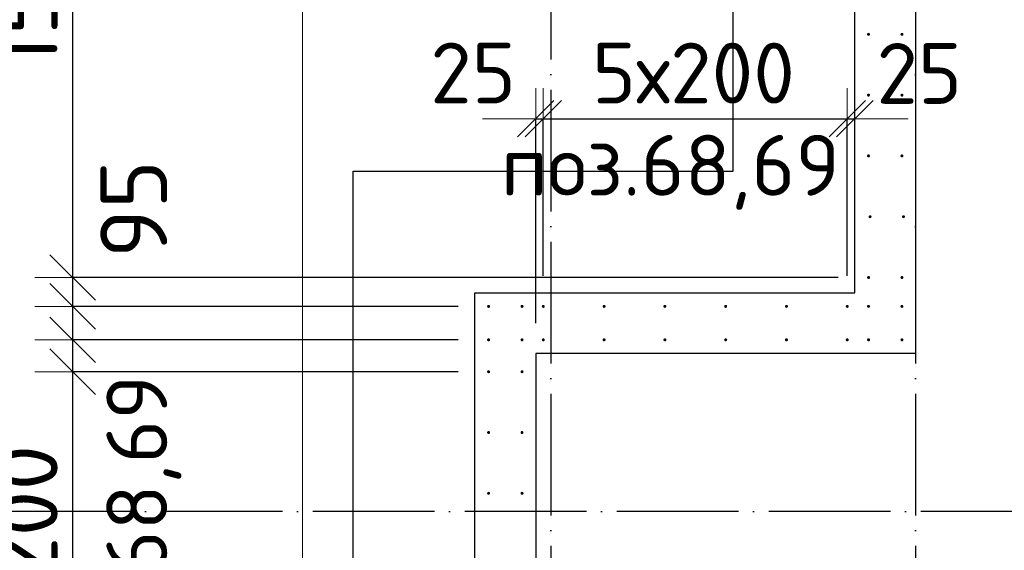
# Model space of a CAD drawing. Header units: millimetres. Extents: x 76517 to 124446, y -73423 to -21861.
# Tile 78 of 117: x 78252 to 81492, y -38428 to -36682. Entities that reach past the tile are written whole.
import ezdxf

# ---------------------------------------------------------------- set-up
doc = ezdxf.new("R2010")
doc.units = ezdxf.units.MM
doc.header["$PDMODE"] = 65
doc.linetypes.add('______11', pattern=[500, 400, -50, 0, -50])
doc.linetypes.add('______5', pattern=[1100, 800, -100, 100, -100])
for name, color, linetype, lineweight in [('Standard', 7, 'Continuous', 25), ('Арм.стержн. Выпуски', 180, 'Continuous', 35), ('Размерная линия_ общее', 7, 'Continuous', 13), ('Размерная линия_ общее_1', 7, 'Continuous', 13), ('Стена_ общее', 7, 'Continuous', 35), ('Фундамент_ общее', 7, 'Continuous', 35)]:
    doc.layers.add(name, color=color, linetype=linetype, lineweight=lineweight)
doc.layers.add('Осевая линия_ общее', color=7, linetype='______5', lineweight=13, true_color=0xa0a0a0)
doc.styles.add('ISOCPEUR', font='ISOCPEUR')
doc.dimstyles.new('DIMSTYLE_10', dxfattribs={"dimtxt": 200, "dimasz": 200, "dimexe": 0, "dimexo": 0, "dimgap": 100, "dimtad": 2, "dimdec": 0, "dimrnd": 5, "dimzin": 12, "dimdsep": 46, "dimtxsty": 'ISOCPEUR', "dimblk1": 'ALL_ML_STRICH', "dimblk2": 'ALL_ML_STRICH', "dimsah": 1, "dimcen": 0, "dimclrd": 7, "dimclre": 256, "dimclrt": 7, "dimadec": 0, "dimazin": 0, "dimtfac": 1, "dimtdec": 0, "dimtix": 1, "dimtmove": 2, "dimatfit": 3, "dimfxl": 0, "dimtvp": 1.2, "dimtzin": 0, "dimlwd": 0, "dimlwe": -3, "dimarcsym": 0})
doc.dimstyles.new('DIMSTYLE_16', dxfattribs={"dimtxt": 200, "dimasz": 200, "dimexe": 0, "dimexo": 0, "dimgap": 100, "dimtad": 2, "dimdec": 0, "dimrnd": 5, "dimzin": 12, "dimdsep": 46, "dimtxsty": 'ISOCPEUR', "dimblk1": 'ALL_ML_STRICH', "dimblk2": 'ALL_ML_STRICH', "dimsah": 1, "dimcen": 0, "dimclrd": 7, "dimclre": 256, "dimclrt": 7, "dimadec": 0, "dimazin": 0, "dimtfac": 1, "dimtdec": 0, "dimtix": 1, "dimtmove": 2, "dimatfit": 3, "dimfxl": 0, "dimtzin": 0, "dimlwd": 0, "dimlwe": -3, "dimarcsym": 0})
doc.dimstyles.new('DIMSTYLE_19', dxfattribs={"dimtxt": 220, "dimasz": 250, "dimexe": 0, "dimexo": 0, "dimgap": 110, "dimtad": 2, "dimdec": 0, "dimrnd": 1, "dimzin": 12, "dimdsep": 46, "dimtxsty": 'ISOCPEUR', "dimblk1": 'ALL_ML_STRICH', "dimblk2": 'ALL_ML_STRICH', "dimsah": 1, "dimcen": 0, "dimclrd": 7, "dimclre": 256, "dimclrt": 7, "dimadec": 0, "dimazin": 0, "dimtfac": 1, "dimtdec": 0, "dimtix": 1, "dimtmove": 2, "dimatfit": 3, "dimfxl": 0, "dimtvp": 1.2, "dimtzin": 0, "dimlwd": 0, "dimlwe": -3, "dimarcsym": 0})
doc.dimstyles.new('DIMSTYLE_23', dxfattribs={"dimtxt": 220, "dimasz": 250, "dimexe": 0, "dimexo": 0, "dimgap": 110, "dimtad": 2, "dimdec": 0, "dimrnd": 1, "dimzin": 12, "dimdsep": 46, "dimtxsty": 'ISOCPEUR', "dimblk1": 'ALL_ML_STRICH', "dimblk2": 'ALL_ML_STRICH', "dimsah": 1, "dimcen": 0, "dimclrd": 7, "dimclre": 256, "dimclrt": 7, "dimadec": 0, "dimazin": 0, "dimtfac": 1, "dimtdec": 0, "dimtix": 1, "dimtmove": 2, "dimatfit": 3, "dimfxl": 0, "dimtzin": 0, "dimlwd": 0, "dimlwe": -3, "dimarcsym": 0})
doc.dimstyles.new('DIMSTYLE_24', dxfattribs={"dimtxt": 220, "dimasz": 250, "dimexe": 0, "dimexo": 0, "dimgap": 110, "dimtad": 0, "dimdec": 0, "dimrnd": 1, "dimzin": 12, "dimdsep": 46, "dimtxsty": 'ISOCPEUR', "dimblk1": 'ALL_ML_STRICH', "dimblk2": 'ALL_ML_STRICH', "dimsah": 1, "dimcen": 0, "dimclrd": 7, "dimclre": 256, "dimclrt": 7, "dimadec": 0, "dimazin": 0, "dimtfac": 1, "dimtdec": 0, "dimtix": 1, "dimtmove": 2, "dimatfit": 3, "dimfxl": 0, "dimtvp": 1.2, "dimtzin": 0, "dimlwd": 0, "dimlwe": -3, "dimarcsym": 0})

# ---------------------------------------------------------------- blocks, each defined once
blk = doc.blocks.new('ALL_ML_STRICH')
at = {"color": 0, "linetype": 'ByBlock', "lineweight": -2}
for p, q in [((0, -0.5), (0, 0.5)), ((-0.3, -0.3), (0.3, 0.3)), ((-1, 0), (0.5, 0))]:
    blk.add_line(p, q, dxfattribs=at)
blk = doc.blocks.new('*D105')
at = {"layer": 'DEFPOINTS', "color": 7, "linetype": 'Continuous', "lineweight": 13, "transparency": 33554687}
for p in [(79950, -37007.5), (79975, -37625), (79950, -37780)]:
    blk.add_point(p, dxfattribs=at)
at = {"layer": 'Размерная линия_ общее_1', "color": 253, "linetype": 'Continuous', "lineweight": -2, "true_color": 0xa0a0a0, "transparency": 33554687}
for p, q in [((79950, -37680), (79950, -37007.5)), ((79975, -37525), (79975, -37007.5))]:
    blk.add_line(p, q, dxfattribs=at)
at = {"layer": 'Размерная линия_ общее_1', "color": 7, "linetype": 'Continuous', "lineweight": -2, "transparency": 33554687}
blk.add_line((79950, -37007.5), (79975, -37007.5), dxfattribs=at)
at = {"layer": 'Размерная линия_ общее_1', "color": 7, "linetype": 'Continuous', "lineweight": 13, "transparency": 33554687, "xscale": 200, "yscale": 200, "zscale": 200}
blk.add_blockref('ALL_ML_STRICH', (79975, -37007.5), dxfattribs=at)
at = {"layer": 'Размерная линия_ общее_1', "color": 7, "linetype": 'Continuous', "lineweight": 13, "transparency": 33554687, "xscale": 200, "yscale": 200, "zscale": 200, "rotation": 180}
blk.add_blockref('ALL_ML_STRICH', (79950, -37007.5), dxfattribs=at)
at = {"layer": 'Размерная линия_ общее_1', "color": 7, "linetype": 'Continuous', "lineweight": 13, "transparency": 33554687, "insert": (79744.1, -36857.2), "char_height": 200, "width": 400, "attachment_point": 5, "style": 'ISOCPEUR'}
blk.add_mtext('\\A1;{25}', dxfattribs=at)
blk = doc.blocks.new('*D106')
at = {"layer": 'DEFPOINTS', "color": 7, "linetype": 'Continuous', "lineweight": 13, "transparency": 33554687}
for p in [(79975, -37007.5), (79975, -37625), (80975, -37625)]:
    blk.add_point(p, dxfattribs=at)
at = {"layer": 'Размерная линия_ общее_1', "color": 253, "linetype": 'Continuous', "lineweight": -2, "true_color": 0xa0a0a0, "transparency": 33554687}
for p, q in [((79975, -37525), (79975, -37007.5)), ((80975, -37525), (80975, -37007.5))]:
    blk.add_line(p, q, dxfattribs=at)
at = {"layer": 'Размерная линия_ общее_1', "color": 7, "linetype": 'Continuous', "lineweight": -2, "transparency": 33554687}
blk.add_line((79975, -37007.5), (80975, -37007.5), dxfattribs=at)
at = {"layer": 'Размерная линия_ общее_1', "color": 7, "linetype": 'Continuous', "lineweight": 13, "transparency": 33554687, "xscale": 200, "yscale": 200, "zscale": 200, "rotation": 180}
blk.add_blockref('ALL_ML_STRICH', (79975, -37007.5), dxfattribs=at)
at = {"layer": 'Размерная линия_ общее_1', "color": 7, "linetype": 'Continuous', "lineweight": 13, "transparency": 33554687, "xscale": 200, "yscale": 200, "zscale": 200}
blk.add_blockref('ALL_ML_STRICH', (80975, -37007.5), dxfattribs=at)
at = {"layer": 'Размерная линия_ общее_1', "color": 7, "linetype": 'Continuous', "lineweight": 13, "transparency": 33554687, "insert": (80135, -36757.5), "char_height": 200, "width": 10, "attachment_point": 1, "line_spacing_factor": 0.60241, "style": 'ISOCPEUR'}
blk.add_mtext('5х200', dxfattribs=at)
blk = doc.blocks.new('*D107')
at = {"layer": 'DEFPOINTS', "color": 7, "linetype": 'Continuous', "lineweight": 13, "transparency": 33554687}
for p in [(81000, -36873.8), (80975, -37007.5), (80975, -37625)]:
    blk.add_point(p, dxfattribs=at)
at = {"layer": 'Размерная линия_ общее_1', "color": 253, "linetype": 'Continuous', "lineweight": -2, "true_color": 0xa0a0a0, "transparency": 33554687}
for p, q in [((80975, -37525), (80975, -37007.5)), ((81000, -37007.5), (81000, -37007.5))]:
    blk.add_line(p, q, dxfattribs=at)
at = {"layer": 'Размерная линия_ общее_1', "color": 7, "linetype": 'Continuous', "lineweight": -2, "transparency": 33554687}
blk.add_line((80975, -37007.5), (81000, -37007.5), dxfattribs=at)
at = {"layer": 'Размерная линия_ общее_1', "color": 7, "linetype": 'Continuous', "lineweight": 13, "transparency": 33554687, "xscale": 200, "yscale": 200, "zscale": 200}
blk.add_blockref('ALL_ML_STRICH', (81000, -37007.5), dxfattribs=at)
at = {"layer": 'Размерная линия_ общее_1', "color": 7, "linetype": 'Continuous', "lineweight": 13, "transparency": 33554687, "xscale": 200, "yscale": 200, "zscale": 200, "rotation": 180}
blk.add_blockref('ALL_ML_STRICH', (80975, -37007.5), dxfattribs=at)
at = {"layer": 'Размерная линия_ общее_1', "color": 7, "linetype": 'Continuous', "lineweight": 13, "transparency": 33554687, "insert": (81212, -36858.7), "char_height": 200, "width": 400, "attachment_point": 5, "style": 'ISOCPEUR'}
blk.add_mtext('\\A1;{25}', dxfattribs=at)
blk = doc.blocks.new('*D274')
at = {"layer": 'DEFPOINTS', "color": 7, "linetype": 'Continuous', "lineweight": 13, "transparency": 33554687}
for p in [(79795, -37840), (78426.9, -39040), (79795, -39040)]:
    blk.add_point(p, dxfattribs=at)
at = {"layer": 'Размерная линия_ общее', "color": 253, "linetype": 'Continuous', "lineweight": -2, "true_color": 0xa0a0a0, "transparency": 33554687}
for p, q in [((79695, -37840), (78426.9, -37840)), ((79695, -39040), (78426.9, -39040))]:
    blk.add_line(p, q, dxfattribs=at)
at = {"layer": 'Размерная линия_ общее', "color": 7, "linetype": 'Continuous', "lineweight": -2, "transparency": 33554687}
blk.add_line((78426.9, -39040), (78426.9, -37840), dxfattribs=at)
at = {"layer": 'Размерная линия_ общее', "color": 7, "linetype": 'Continuous', "lineweight": 13, "transparency": 33554687, "xscale": 250, "yscale": 250, "zscale": 250}
for p, rotation in [((78426.9, -37840), 90), ((78426.9, -39040), 270)]:
    blk.add_blockref('ALL_ML_STRICH', p, dxfattribs=dict(at, rotation=rotation))
at = {"layer": 'Размерная линия_ общее', "color": 7, "linetype": 'Continuous', "lineweight": 13, "transparency": 33554687, "insert": (78156.9, -38814), "char_height": 220, "width": 11, "attachment_point": 1, "rotation": 90, "line_spacing_factor": 0.60241, "style": 'ISOCPEUR'}
blk.add_mtext('6х200', dxfattribs=at)
blk = doc.blocks.new('*D275')
at = {"layer": 'DEFPOINTS', "color": 7, "linetype": 'Continuous', "lineweight": 13, "transparency": 33554687}
for p in [(79795, -37735), (78426.9, -37840), (79795, -37840)]:
    blk.add_point(p, dxfattribs=at)
at = {"layer": 'Размерная линия_ общее', "color": 253, "linetype": 'Continuous', "lineweight": -2, "true_color": 0xa0a0a0, "transparency": 33554687}
for p, q in [((79695, -37735), (78426.9, -37735)), ((79695, -37840), (78426.9, -37840))]:
    blk.add_line(p, q, dxfattribs=at)
at = {"layer": 'Размерная линия_ общее', "color": 7, "linetype": 'Continuous', "lineweight": -2, "transparency": 33554687}
blk.add_line((78426.9, -37840), (78426.9, -37735), dxfattribs=at)
at = {"layer": 'Размерная линия_ общее', "color": 7, "linetype": 'Continuous', "lineweight": 13, "transparency": 33554687, "xscale": 250, "yscale": 250, "zscale": 250}
for p, rotation in [((78426.9, -37840), 270), ((78426.9, -37735), 90)]:
    blk.add_blockref('ALL_ML_STRICH', p, dxfattribs=dict(at, rotation=rotation))
at = {"layer": 'Размерная линия_ общее', "color": 7, "linetype": 'Continuous', "lineweight": 13, "transparency": 33554687, "insert": (77919, -38090), "char_height": 220, "width": 660, "attachment_point": 5, "rotation": 90, "style": 'ISOCPEUR'}
blk.add_mtext('\\A1;{105}', dxfattribs=at)
blk = doc.blocks.new('*D276')
at = {"layer": 'DEFPOINTS', "color": 7, "linetype": 'Continuous', "lineweight": 13, "transparency": 33554687}
for p in [(79795, -37625), (78426.9, -37735), (79795, -37735)]:
    blk.add_point(p, dxfattribs=at)
at = {"layer": 'Размерная линия_ общее', "color": 253, "linetype": 'Continuous', "lineweight": -2, "true_color": 0xa0a0a0, "transparency": 33554687}
for p, q in [((79695, -37625), (78426.9, -37625)), ((79695, -37735), (78426.9, -37735))]:
    blk.add_line(p, q, dxfattribs=at)
at = {"layer": 'Размерная линия_ общее', "color": 7, "linetype": 'Continuous', "lineweight": -2, "transparency": 33554687}
blk.add_line((78426.9, -37735), (78426.9, -37625), dxfattribs=at)
at = {"layer": 'Размерная линия_ общее', "color": 7, "linetype": 'Continuous', "lineweight": 13, "transparency": 33554687, "xscale": 250, "yscale": 250, "zscale": 250}
for p, rotation in [((78426.9, -37735), 270), ((78426.9, -37625), 90)]:
    blk.add_blockref('ALL_ML_STRICH', p, dxfattribs=dict(at, rotation=rotation))
at = {"layer": 'Размерная линия_ общее', "color": 7, "linetype": 'Continuous', "lineweight": 13, "transparency": 33554687, "insert": (77980.7, -37301), "char_height": 220, "width": 660, "attachment_point": 5, "rotation": 90, "style": 'ISOCPEUR'}
blk.add_mtext('\\A1;{110}', dxfattribs=at)
blk = doc.blocks.new('*D277')
at = {"layer": 'DEFPOINTS', "color": 7, "linetype": 'Continuous', "lineweight": 13, "transparency": 33554687}
for p in [(81045, -37530), (78426.9, -37625), (79795, -37625)]:
    blk.add_point(p, dxfattribs=at)
at = {"layer": 'Размерная линия_ общее', "color": 253, "linetype": 'Continuous', "lineweight": -2, "true_color": 0xa0a0a0, "transparency": 33554687}
for p, q in [((80945, -37530), (78426.9, -37530)), ((79695, -37625), (78426.9, -37625))]:
    blk.add_line(p, q, dxfattribs=at)
at = {"layer": 'Размерная линия_ общее', "color": 7, "linetype": 'Continuous', "lineweight": -2, "transparency": 33554687}
blk.add_line((78426.9, -37625), (78426.9, -37530), dxfattribs=at)
at = {"layer": 'Размерная линия_ общее', "color": 7, "linetype": 'Continuous', "lineweight": 13, "transparency": 33554687, "xscale": 250, "yscale": 250, "zscale": 250}
for p, rotation in [((78426.9, -37625), 270), ((78426.9, -37530), 90)]:
    blk.add_blockref('ALL_ML_STRICH', p, dxfattribs=dict(at, rotation=rotation))
at = {"layer": 'Размерная линия_ общее', "color": 7, "linetype": 'Continuous', "lineweight": 13, "transparency": 33554687, "insert": (78627.5, -37304.8), "char_height": 220, "width": 440, "attachment_point": 5, "rotation": 90, "style": 'ISOCPEUR'}
blk.add_mtext('\\A1;{95}', dxfattribs=at)
blk = doc.blocks.new('*D278')
at = {"layer": 'DEFPOINTS', "color": 7, "linetype": 'Continuous', "lineweight": 13, "transparency": 33554687}
for p in [(81045, -34530), (78426.9, -37530), (81045, -37530)]:
    blk.add_point(p, dxfattribs=at)
at = {"layer": 'Размерная линия_ общее', "color": 253, "linetype": 'Continuous', "lineweight": -2, "true_color": 0xa0a0a0, "transparency": 33554687}
for p, q in [((80945, -34530), (78426.9, -34530)), ((80945, -37530), (78426.9, -37530))]:
    blk.add_line(p, q, dxfattribs=at)
at = {"layer": 'Размерная линия_ общее', "color": 7, "linetype": 'Continuous', "lineweight": -2, "transparency": 33554687}
blk.add_line((78426.9, -37530), (78426.9, -34530), dxfattribs=at)
at = {"layer": 'Размерная линия_ общее', "color": 7, "linetype": 'Continuous', "lineweight": 13, "transparency": 33554687, "xscale": 250, "yscale": 250, "zscale": 250}
for p, rotation in [((78426.9, -34530), 90), ((78426.9, -37530), 270)]:
    blk.add_blockref('ALL_ML_STRICH', p, dxfattribs=dict(at, rotation=rotation))
at = {"layer": 'Размерная линия_ общее', "color": 7, "linetype": 'Continuous', "lineweight": 13, "transparency": 33554687, "insert": (78156.9, -36844), "char_height": 220, "width": 11, "attachment_point": 1, "rotation": 90, "line_spacing_factor": 0.60241, "style": 'ISOCPEUR'}
blk.add_mtext('15х200=3000', dxfattribs=at)

msp = doc.modelspace()

# ---------------------------------------------------------------- hatches: boundary and pattern name
at = {"layer": 'Арм.стержн. Выпуски', "linetype": 'Continuous', "lineweight": 35, "transparency": 33554687}
for points in [[(81050, -36730), (81049.6, -36728.1), (81048.5, -36726.5), (81046.9, -36725.4), (81045, -36725), (81043.1, -36725.4), (81041.5, -36726.5), (81040.4, -36728.1), (81040, -36730), (81040.4, -36731.9), (81041.5, -36733.5), (81043.1, -36734.6), (81045, -36735), (81046.9, -36734.6), (81048.5, -36733.5), (81049.6, -36731.9)], [(81160, -36730), (81159.6, -36728.1), (81158.5, -36726.5), (81156.9, -36725.4), (81155, -36725), (81153.1, -36725.4), (81151.5, -36726.5), (81150.4, -36728.1), (81150, -36730), (81150.4, -36731.9), (81151.5, -36733.5), (81153.1, -36734.6), (81155, -36735), (81156.9, -36734.6), (81158.5, -36733.5), (81159.6, -36731.9)], [(81050, -36930), (81049.6, -36928.1), (81048.5, -36926.5), (81046.9, -36925.4), (81045, -36925), (81043.1, -36925.4), (81041.5, -36926.5), (81040.4, -36928.1), (81040, -36930), (81040.4, -36931.9), (81041.5, -36933.5), (81043.1, -36934.6), (81045, -36935), (81046.9, -36934.6), (81048.5, -36933.5), (81049.6, -36931.9)], [(81160, -36930), (81159.6, -36928.1), (81158.5, -36926.5), (81156.9, -36925.4), (81155, -36925), (81153.1, -36925.4), (81151.5, -36926.5), (81150.4, -36928.1), (81150, -36930), (81150.4, -36931.9), (81151.5, -36933.5), (81153.1, -36934.6), (81155, -36935), (81156.9, -36934.6), (81158.5, -36933.5), (81159.6, -36931.9)], [(81050, -37130), (81049.6, -37128.1), (81048.5, -37126.5), (81046.9, -37125.4), (81045, -37125), (81043.1, -37125.4), (81041.5, -37126.5), (81040.4, -37128.1), (81040, -37130), (81040.4, -37131.9), (81041.5, -37133.5), (81043.1, -37134.6), (81045, -37135), (81046.9, -37134.6), (81048.5, -37133.5), (81049.6, -37131.9)], [(81160, -37130), (81159.6, -37128.1), (81158.5, -37126.5), (81156.9, -37125.4), (81155, -37125), (81153.1, -37125.4), (81151.5, -37126.5), (81150.4, -37128.1), (81150, -37130), (81150.4, -37131.9), (81151.5, -37133.5), (81153.1, -37134.6), (81155, -37135), (81156.9, -37134.6), (81158.5, -37133.5), (81159.6, -37131.9)], [(81055, -37330), (81054.6, -37328.1), (81053.5, -37326.5), (81051.9, -37325.4), (81050, -37325), (81048.1, -37325.4), (81046.5, -37326.5), (81045.4, -37328.1), (81045, -37330), (81045.4, -37331.9), (81046.5, -37333.5), (81048.1, -37334.6), (81050, -37335), (81051.9, -37334.6), (81053.5, -37333.5), (81054.6, -37331.9)], [(81165, -37330), (81164.6, -37328.1), (81163.5, -37326.5), (81161.9, -37325.4), (81160, -37325), (81158.1, -37325.4), (81156.5, -37326.5), (81155.4, -37328.1), (81155, -37330), (81155.4, -37331.9), (81156.5, -37333.5), (81158.1, -37334.6), (81160, -37335), (81161.9, -37334.6), (81163.5, -37333.5), (81164.6, -37331.9)], [(81050, -37530), (81049.6, -37528.1), (81048.5, -37526.5), (81046.9, -37525.4), (81045, -37525), (81043.1, -37525.4), (81041.5, -37526.5), (81040.4, -37528.1), (81040, -37530), (81040.4, -37531.9), (81041.5, -37533.5), (81043.1, -37534.6), (81045, -37535), (81046.9, -37534.6), (81048.5, -37533.5), (81049.6, -37531.9)], [(81160, -37530), (81159.6, -37528.1), (81158.5, -37526.5), (81156.9, -37525.4), (81155, -37525), (81153.1, -37525.4), (81151.5, -37526.5), (81150.4, -37528.1), (81150, -37530), (81150.4, -37531.9), (81151.5, -37533.5), (81153.1, -37534.6), (81155, -37535), (81156.9, -37534.6), (81158.5, -37533.5), (81159.6, -37531.9)], [(79800, -37625), (79799.6, -37623.1), (79798.5, -37621.5), (79796.9, -37620.4), (79795, -37620), (79793.1, -37620.4), (79791.5, -37621.5), (79790.4, -37623.1), (79790, -37625), (79790.4, -37626.9), (79791.5, -37628.5), (79793.1, -37629.6), (79795, -37630), (79796.9, -37629.6), (79798.5, -37628.5), (79799.6, -37626.9)], [(79910, -37625), (79909.6, -37623.1), (79908.5, -37621.5), (79906.9, -37620.4), (79905, -37620), (79903.1, -37620.4), (79901.5, -37621.5), (79900.4, -37623.1), (79900, -37625), (79900.4, -37626.9), (79901.5, -37628.5), (79903.1, -37629.6), (79905, -37630), (79906.9, -37629.6), (79908.5, -37628.5), (79909.6, -37626.9)], [(79980, -37625), (79979.6, -37623.1), (79978.5, -37621.5), (79976.9, -37620.4), (79975, -37620), (79973.1, -37620.4), (79971.5, -37621.5), (79970.4, -37623.1), (79970, -37625), (79970.4, -37626.9), (79971.5, -37628.5), (79973.1, -37629.6), (79975, -37630), (79976.9, -37629.6), (79978.5, -37628.5), (79979.6, -37626.9)], [(80180, -37625), (80179.6, -37623.1), (80178.5, -37621.5), (80176.9, -37620.4), (80175, -37620), (80173.1, -37620.4), (80171.5, -37621.5), (80170.4, -37623.1), (80170, -37625), (80170.4, -37626.9), (80171.5, -37628.5), (80173.1, -37629.6), (80175, -37630), (80176.9, -37629.6), (80178.5, -37628.5), (80179.6, -37626.9)], [(80380, -37625), (80379.6, -37623.1), (80378.5, -37621.5), (80376.9, -37620.4), (80375, -37620), (80373.1, -37620.4), (80371.5, -37621.5), (80370.4, -37623.1), (80370, -37625), (80370.4, -37626.9), (80371.5, -37628.5), (80373.1, -37629.6), (80375, -37630), (80376.9, -37629.6), (80378.5, -37628.5), (80379.6, -37626.9)], [(80580, -37625), (80579.6, -37623.1), (80578.5, -37621.5), (80576.9, -37620.4), (80575, -37620), (80573.1, -37620.4), (80571.5, -37621.5), (80570.4, -37623.1), (80570, -37625), (80570.4, -37626.9), (80571.5, -37628.5), (80573.1, -37629.6), (80575, -37630), (80576.9, -37629.6), (80578.5, -37628.5), (80579.6, -37626.9)], [(80780, -37625), (80779.6, -37623.1), (80778.5, -37621.5), (80776.9, -37620.4), (80775, -37620), (80773.1, -37620.4), (80771.5, -37621.5), (80770.4, -37623.1), (80770, -37625), (80770.4, -37626.9), (80771.5, -37628.5), (80773.1, -37629.6), (80775, -37630), (80776.9, -37629.6), (80778.5, -37628.5), (80779.6, -37626.9)], [(80980, -37625), (80979.6, -37623.1), (80978.5, -37621.5), (80976.9, -37620.4), (80975, -37620), (80973.1, -37620.4), (80971.5, -37621.5), (80970.4, -37623.1), (80970, -37625), (80970.4, -37626.9), (80971.5, -37628.5), (80973.1, -37629.6), (80975, -37630), (80976.9, -37629.6), (80978.5, -37628.5), (80979.6, -37626.9)], [(81050, -37625), (81049.6, -37623.1), (81048.5, -37621.5), (81046.9, -37620.4), (81045, -37620), (81043.1, -37620.4), (81041.5, -37621.5), (81040.4, -37623.1), (81040, -37625), (81040.4, -37626.9), (81041.5, -37628.5), (81043.1, -37629.6), (81045, -37630), (81046.9, -37629.6), (81048.5, -37628.5), (81049.6, -37626.9)], [(81160, -37625), (81159.6, -37623.1), (81158.5, -37621.5), (81156.9, -37620.4), (81155, -37620), (81153.1, -37620.4), (81151.5, -37621.5), (81150.4, -37623.1), (81150, -37625), (81150.4, -37626.9), (81151.5, -37628.5), (81153.1, -37629.6), (81155, -37630), (81156.9, -37629.6), (81158.5, -37628.5), (81159.6, -37626.9)], [(79800, -37735), (79799.6, -37733.1), (79798.5, -37731.5), (79796.9, -37730.4), (79795, -37730), (79793.1, -37730.4), (79791.5, -37731.5), (79790.4, -37733.1), (79790, -37735), (79790.4, -37736.9), (79791.5, -37738.5), (79793.1, -37739.6), (79795, -37740), (79796.9, -37739.6), (79798.5, -37738.5), (79799.6, -37736.9)], [(79910, -37735), (79909.6, -37733.1), (79908.5, -37731.5), (79906.9, -37730.4), (79905, -37730), (79903.1, -37730.4), (79901.5, -37731.5), (79900.4, -37733.1), (79900, -37735), (79900.4, -37736.9), (79901.5, -37738.5), (79903.1, -37739.6), (79905, -37740), (79906.9, -37739.6), (79908.5, -37738.5), (79909.6, -37736.9)], [(79980, -37735), (79979.6, -37733.1), (79978.5, -37731.5), (79976.9, -37730.4), (79975, -37730), (79973.1, -37730.4), (79971.5, -37731.5), (79970.4, -37733.1), (79970, -37735), (79970.4, -37736.9), (79971.5, -37738.5), (79973.1, -37739.6), (79975, -37740), (79976.9, -37739.6), (79978.5, -37738.5), (79979.6, -37736.9)], [(80180, -37735), (80179.6, -37733.1), (80178.5, -37731.5), (80176.9, -37730.4), (80175, -37730), (80173.1, -37730.4), (80171.5, -37731.5), (80170.4, -37733.1), (80170, -37735), (80170.4, -37736.9), (80171.5, -37738.5), (80173.1, -37739.6), (80175, -37740), (80176.9, -37739.6), (80178.5, -37738.5), (80179.6, -37736.9)], [(80380, -37735), (80379.6, -37733.1), (80378.5, -37731.5), (80376.9, -37730.4), (80375, -37730), (80373.1, -37730.4), (80371.5, -37731.5), (80370.4, -37733.1), (80370, -37735), (80370.4, -37736.9), (80371.5, -37738.5), (80373.1, -37739.6), (80375, -37740), (80376.9, -37739.6), (80378.5, -37738.5), (80379.6, -37736.9)], [(80580, -37735), (80579.6, -37733.1), (80578.5, -37731.5), (80576.9, -37730.4), (80575, -37730), (80573.1, -37730.4), (80571.5, -37731.5), (80570.4, -37733.1), (80570, -37735), (80570.4, -37736.9), (80571.5, -37738.5), (80573.1, -37739.6), (80575, -37740), (80576.9, -37739.6), (80578.5, -37738.5), (80579.6, -37736.9)], [(80780, -37735), (80779.6, -37733.1), (80778.5, -37731.5), (80776.9, -37730.4), (80775, -37730), (80773.1, -37730.4), (80771.5, -37731.5), (80770.4, -37733.1), (80770, -37735), (80770.4, -37736.9), (80771.5, -37738.5), (80773.1, -37739.6), (80775, -37740), (80776.9, -37739.6), (80778.5, -37738.5), (80779.6, -37736.9)], [(80980, -37735), (80979.6, -37733.1), (80978.5, -37731.5), (80976.9, -37730.4), (80975, -37730), (80973.1, -37730.4), (80971.5, -37731.5), (80970.4, -37733.1), (80970, -37735), (80970.4, -37736.9), (80971.5, -37738.5), (80973.1, -37739.6), (80975, -37740), (80976.9, -37739.6), (80978.5, -37738.5), (80979.6, -37736.9)], [(81050, -37735), (81049.6, -37733.1), (81048.5, -37731.5), (81046.9, -37730.4), (81045, -37730), (81043.1, -37730.4), (81041.5, -37731.5), (81040.4, -37733.1), (81040, -37735), (81040.4, -37736.9), (81041.5, -37738.5), (81043.1, -37739.6), (81045, -37740), (81046.9, -37739.6), (81048.5, -37738.5), (81049.6, -37736.9)], [(81160, -37735), (81159.6, -37733.1), (81158.5, -37731.5), (81156.9, -37730.4), (81155, -37730), (81153.1, -37730.4), (81151.5, -37731.5), (81150.4, -37733.1), (81150, -37735), (81150.4, -37736.9), (81151.5, -37738.5), (81153.1, -37739.6), (81155, -37740), (81156.9, -37739.6), (81158.5, -37738.5), (81159.6, -37736.9)], [(79800, -37840), (79799.6, -37838.1), (79798.5, -37836.5), (79796.9, -37835.4), (79795, -37835), (79793.1, -37835.4), (79791.5, -37836.5), (79790.4, -37838.1), (79790, -37840), (79790.4, -37841.9), (79791.5, -37843.5), (79793.1, -37844.6), (79795, -37845), (79796.9, -37844.6), (79798.5, -37843.5), (79799.6, -37841.9)], [(79910, -37840), (79909.6, -37838.1), (79908.5, -37836.5), (79906.9, -37835.4), (79905, -37835), (79903.1, -37835.4), (79901.5, -37836.5), (79900.4, -37838.1), (79900, -37840), (79900.4, -37841.9), (79901.5, -37843.5), (79903.1, -37844.6), (79905, -37845), (79906.9, -37844.6), (79908.5, -37843.5), (79909.6, -37841.9)], [(79800, -38040), (79799.6, -38038.1), (79798.5, -38036.5), (79796.9, -38035.4), (79795, -38035), (79793.1, -38035.4), (79791.5, -38036.5), (79790.4, -38038.1), (79790, -38040), (79790.4, -38041.9), (79791.5, -38043.5), (79793.1, -38044.6), (79795, -38045), (79796.9, -38044.6), (79798.5, -38043.5), (79799.6, -38041.9)], [(79910, -38040), (79909.6, -38038.1), (79908.5, -38036.5), (79906.9, -38035.4), (79905, -38035), (79903.1, -38035.4), (79901.5, -38036.5), (79900.4, -38038.1), (79900, -38040), (79900.4, -38041.9), (79901.5, -38043.5), (79903.1, -38044.6), (79905, -38045), (79906.9, -38044.6), (79908.5, -38043.5), (79909.6, -38041.9)], [(79800, -38240), (79799.6, -38238.1), (79798.5, -38236.5), (79796.9, -38235.4), (79795, -38235), (79793.1, -38235.4), (79791.5, -38236.5), (79790.4, -38238.1), (79790, -38240), (79790.4, -38241.9), (79791.5, -38243.5), (79793.1, -38244.6), (79795, -38245), (79796.9, -38244.6), (79798.5, -38243.5), (79799.6, -38241.9)], [(79910, -38240), (79909.6, -38238.1), (79908.5, -38236.5), (79906.9, -38235.4), (79905, -38235), (79903.1, -38235.4), (79901.5, -38236.5), (79900.4, -38238.1), (79900, -38240), (79900.4, -38241.9), (79901.5, -38243.5), (79903.1, -38244.6), (79905, -38245), (79906.9, -38244.6), (79908.5, -38243.5), (79909.6, -38241.9)]]:
    msp.add_hatch(color=4, dxfattribs=at).paths.add_polyline_path(points)

# ---------------------------------------------------------------- linework, layer by layer
at = {"layer": 'Standard', "color": 7, "linetype": 'Continuous', "lineweight": 13, "transparency": 33554687}
msp.add_lwpolyline([(79182.6, -70750), (105457, -70750), (105457, -23310), (79182.6, -23310), (79182.6, -70750)], dxfattribs=at)
at = {"layer": 'Осевая линия_ общее', "color": 253, "linetype": '______11', "lineweight": -3, "true_color": 0xa0a0a0, "transparency": 33554687}
for p, q in [((80000, -23410), (80000, -72827.9)), ((81200, -23410), (81200, -72827.9)), ((96620, -38300), (77142.2, -38300))]:
    msp.add_line(p, q, dxfattribs=at)
at = {"layer": 'Стена_ общее', "color": 7, "linetype": 'Continuous', "lineweight": 25, "transparency": 33554687}
for p, q in [((81000, -37580), (81000, -31180)), ((81000, -37580), (81000, -31180)), ((81200, -34480), (81200, -37580)), ((81200, -34480), (81200, -37580)), ((79750, -41500), (79750, -37580)), ((79750, -37580), (79950, -37580)), ((79750, -41500), (79750, -37580)), ((79750, -37580), (79950, -37580)), ((79950, -37580), (81000, -37580)), ((79950, -37580), (81000, -37580)), ((81200, -37580), (81200, -37780)), ((81200, -37580), (81200, -37780)), ((81200, -37780), (79950, -37780)), ((79950, -37780), (79950, -41500)), ((81200, -37780), (79950, -37780)), ((79950, -37780), (79950, -41500))]:
    msp.add_line(p, q, dxfattribs=at)
at = {"layer": 'Фундамент_ общее', "color": 7, "lineweight": 25, "transparency": 33554687}
for p, q in [((80600, -37180), (80600, -31580)), ((79350, -42100), (79350, -37180)), ((79350, -37180), (80600, -37180))]:
    msp.add_line(p, q, dxfattribs=at)
at = {"layer": 'Фундамент_ общее', "color": 7, "linetype": 'Continuous', "lineweight": 25, "transparency": 33554687}
for p, q in [((80600, -37180), (80600, -31580)), ((79350, -42100), (79350, -37180)), ((79350, -37180), (80600, -37180))]:
    msp.add_line(p, q, dxfattribs=at)

# ---------------------------------------------------------------- texts
at = {"layer": 'Standard', "color": 7, "linetype": 'Continuous', "lineweight": 13, "transparency": 33554687, "insert": (80393.3, -37060.7), "char_height": 200, "width": 1196.491, "attachment_point": 2, "style": 'ISOCPEUR'}
msp.add_mtext('\\A1;{\\fISOCPEUR|i0|b0;\\H200.000000;\\W1.000000;\\C7;поз.68,69}\\P', dxfattribs=at)
at = {"layer": 'Standard', "color": 7, "linetype": 'Continuous', "lineweight": 13, "transparency": 33554687, "insert": (78537.6, -38408.5), "char_height": 200, "width": 1196.491, "attachment_point": 2, "rotation": 90, "style": 'ISOCPEUR'}
msp.add_mtext('\\A1;{\\fISOCPEUR|i0|b0;\\H200.000000;\\W1.000000;\\C7;поз.68,69}\\P', dxfattribs=at)

# ---------------------------------------------------------------- dimensions: what is measured, and where the dimension line sits
at = {"layer": 'Размерная линия_ общее', "color": 7, "linetype": 'Continuous', "lineweight": 13, "transparency": 33554687}
for base, p1, p2, text, picture, middle in [((78426.9, -34530), (80945, -37530), (80945, -34530), '15х200=3000', '*D278', (78316.9, -36030)), ((78426.9, -37840), (79695, -39040), (79695, -37840), '6х200', '*D274', (78316.9, -38440))]:
    dim = msp.add_linear_dim(base=base, p1=p1, p2=p2, angle=90, text=text, dimstyle='DIMSTYLE_23', override={"dimpost": '<>', "dimclrd": 7, "dimclre": 253, "dimclrt": 7, "dimlwd": 0, "dimlwe": 65533}, dxfattribs=at)
    dim.commit()
    dim.dimension.update_dxf_attribs({"geometry": picture, "text_midpoint": middle, "dimtype": 160})
for base, p1, p2, dimstyle, picture, middle in [((78426.9, -37625), (79695, -37735), (79695, -37625), 'DIMSTYLE_19', '*D276', (77980.7, -37301)), ((78426.9, -37530), (79695, -37625), (80945, -37530), 'DIMSTYLE_24', '*D277', (78627.5, -37304.8)), ((78426.9, -37735), (79695, -37840), (79695, -37735), 'DIMSTYLE_19', '*D275', (77919, -38090))]:
    dim = msp.add_linear_dim(base=base, p1=p1, p2=p2, angle=90, dimstyle=dimstyle, override={"dimpost": '<>', "dimclrd": 7, "dimclre": 253, "dimclrt": 7, "dimlwd": 0, "dimlwe": 65533}, dxfattribs=at)
    dim.commit()
    dim.dimension.update_dxf_attribs({"geometry": picture, "text_midpoint": middle, "dimtype": 160})
at = {"layer": 'Размерная линия_ общее_1', "color": 7, "linetype": 'Continuous', "lineweight": 13, "transparency": 33554687}
for base, p1, p2, picture, middle in [((79975, -37007.5), (79950, -37680), (79975, -37525), '*D105', (79744.1, -36857.2)), ((81000, -37007.5), (80975, -37525), (81000, -37007.5), '*D107', (81212, -36858.7))]:
    dim = msp.add_linear_dim(base=base, p1=p1, p2=p2, dimstyle='DIMSTYLE_10', override={"dimpost": '<>', "dimclrd": 7, "dimclre": 253, "dimclrt": 7, "dimlwd": 0, "dimlwe": 65533}, dxfattribs=at)
    dim.commit()
    dim.dimension.update_dxf_attribs({"geometry": picture, "text_midpoint": middle, "dimtype": 160})
dim = msp.add_linear_dim(base=(80975, -37007.5), p1=(79975, -37525), p2=(80975, -37525), text='5х200', dimstyle='DIMSTYLE_16', override={"dimpost": '<>', "dimclrd": 7, "dimclre": 253, "dimclrt": 7, "dimlwd": 0, "dimlwe": 65533}, dxfattribs=at)
dim.commit()
dim.dimension.update_dxf_attribs({"geometry": '*D106', "text_midpoint": (80475, -36907.5), "dimtype": 160})

doc.saveas('drawing.dxf')
